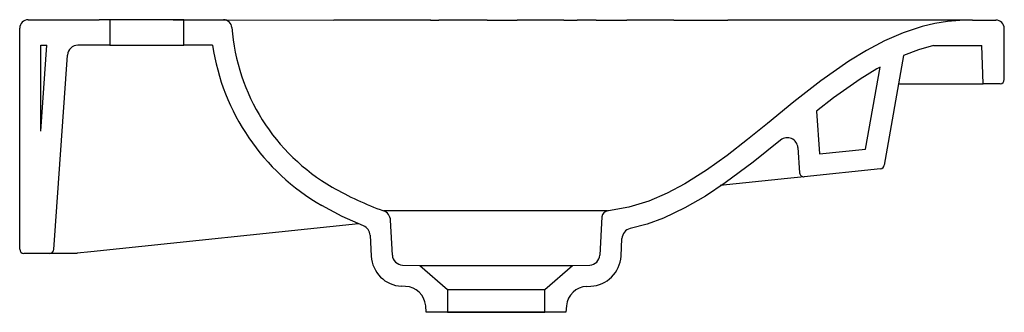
# Model space of a CAD drawing. Header units: millimetres. Extents: x 4818.348 to 4818.813, y 2684.361 to 2684.499.
import ezdxf

# ---------------------------------------------------------------- set-up
doc = ezdxf.new("R2010")
doc.units = ezdxf.units.MM
doc.layers.add('SANINDUSA', color=3, linetype='Continuous')

msp = doc.modelspace()

# ---------------------------------------------------------------- linework, layer by layer
at = {"layer": 'SANINDUSA'}
for p, q in [((4818.352467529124, 2684.498727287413), (4818.385967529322, 2684.498727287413)), ((4818.390967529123, 2684.498727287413), (4818.385967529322, 2684.498727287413)), ((4818.390967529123, 2684.498727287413), (4818.390967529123, 2684.486727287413)), ((4818.425967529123, 2684.498727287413), (4818.390967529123, 2684.498727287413)), ((4818.420967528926, 2684.498727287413), (4818.408467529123, 2684.498727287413)), ((4818.420967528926, 2684.498727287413), (4818.439807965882, 2684.498727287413)), ((4818.425967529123, 2684.486727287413), (4818.425967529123, 2684.498727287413)), ((4818.425967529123, 2684.498727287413), (4818.444684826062, 2684.498727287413)), ((4818.444684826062, 2684.498727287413), (4818.496884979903, 2684.498527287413)), ((4818.54244788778, 2684.498527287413), (4818.496884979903, 2684.498527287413)), ((4818.542688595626, 2684.498523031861), (4818.542326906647, 2684.498526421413)), ((4818.54244788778, 2684.498527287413), (4818.546342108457, 2684.498527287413)), ((4818.563464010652, 2684.498527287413), (4818.546342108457, 2684.498527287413)), ((4818.569290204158, 2684.498527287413), (4818.563464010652, 2684.498527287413)), ((4818.569290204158, 2684.498527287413), (4818.577774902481, 2684.498527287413)), ((4818.577774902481, 2684.498527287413), (4818.583387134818, 2684.498527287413)), ((4818.605386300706, 2684.498527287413), (4818.583387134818, 2684.498527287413)), ((4818.605386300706, 2684.498527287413), (4818.611681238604, 2684.498527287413)), ((4818.620727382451, 2684.498527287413), (4818.611681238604, 2684.498527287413)), ((4818.620727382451, 2684.498527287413), (4818.635128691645, 2684.498527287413)), ((4818.657460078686, 2684.498527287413), (4818.635128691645, 2684.498527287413)), ((4818.657460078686, 2684.498527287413), (4818.682881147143, 2684.498527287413)), ((4818.705550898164, 2684.498527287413), (4818.682881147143, 2684.498527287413)), ((4818.798467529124, 2684.498527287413), (4818.705550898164, 2684.498527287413)), ((4818.798467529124, 2684.498527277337), (4818.809467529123, 2684.498527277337)), ((4818.348467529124, 2684.390527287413), (4818.348467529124, 2684.494727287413)), ((4818.813467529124, 2684.470527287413), (4818.813467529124, 2684.494527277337)), ((4818.358467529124, 2684.446079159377), (4818.358467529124, 2684.486727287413)), ((4818.358467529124, 2684.446079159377), (4818.361309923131, 2684.486727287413)), ((4818.358467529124, 2684.486727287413), (4818.361309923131, 2684.486727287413)), ((4818.390967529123, 2684.486727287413), (4818.375996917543, 2684.486727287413)), ((4818.390967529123, 2684.486727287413), (4818.425967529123, 2684.486727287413)), ((4818.439545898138, 2684.486727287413), (4818.425967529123, 2684.486727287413)), ((4818.780069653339, 2684.486527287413), (4818.802838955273, 2684.486527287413)), ((4818.803467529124, 2684.468527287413), (4818.802838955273, 2684.486527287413)), ((4818.364597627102, 2684.390387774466), (4818.371009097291, 2684.482076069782)), ((4818.765922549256, 2684.481848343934), (4818.7567913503, 2684.430062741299)), ((4818.76357368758, 2684.468527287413), (4818.803467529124, 2684.468527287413)), ((4818.811467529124, 2684.468527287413), (4818.803467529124, 2684.468527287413)), ((4818.715978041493, 2684.438429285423), (4818.716813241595, 2684.426485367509)), ((4818.75503079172, 2684.428420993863), (4818.719017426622, 2684.424635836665)), ((4818.711139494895, 2684.423807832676), (4818.679327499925, 2684.420464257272)), ((4818.719017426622, 2684.424635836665), (4818.711139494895, 2684.423807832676)), ((4818.626055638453, 2684.408507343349), (4818.520510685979, 2684.408507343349)), ((4818.524470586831, 2684.38773855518), (4818.523610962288, 2684.404141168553)), ((4818.623404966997, 2684.40568427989), (4818.622464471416, 2684.38773855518)), ((4818.508521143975, 2684.402511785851), (4818.382129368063, 2684.389227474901)), ((4818.513967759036, 2684.397071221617), (4818.514483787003, 2684.387224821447)), ((4818.632451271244, 2684.387224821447), (4818.632888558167, 2684.39556875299)), ((4818.382129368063, 2684.389227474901), (4818.375543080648, 2684.388535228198)), ((4818.362602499, 2684.388527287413), (4818.350467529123, 2684.388527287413)), ((4818.373159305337, 2684.388527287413), (4818.362602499, 2684.388527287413)), ((4818.373602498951, 2684.388527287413), (4818.373159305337, 2684.388527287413)), ((4818.375467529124, 2684.388527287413), (4818.373602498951, 2684.388527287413)), ((4818.375543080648, 2684.388535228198), (4818.375467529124, 2684.388527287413)), ((4818.529282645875, 2684.383003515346), (4818.537467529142, 2684.382727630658)), ((4818.537467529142, 2684.382727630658), (4818.550467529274, 2684.371426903)), ((4818.537467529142, 2684.382727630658), (4818.609467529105, 2684.382727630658)), ((4818.596467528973, 2684.371426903), (4818.609467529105, 2684.382727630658)), ((4818.609467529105, 2684.382727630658), (4818.617652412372, 2684.383003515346)), ((4818.530675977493, 2684.37294167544), (4818.528801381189, 2684.373024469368)), ((4818.550467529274, 2684.371426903), (4818.550467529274, 2684.360727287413)), ((4818.550467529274, 2684.371426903), (4818.596467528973, 2684.371426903)), ((4818.596467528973, 2684.360727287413), (4818.596467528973, 2684.371426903)), ((4818.616259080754, 2684.37294167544), (4818.618133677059, 2684.373024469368)), ((4818.540467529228, 2684.360727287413), (4818.540196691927, 2684.363822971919)), ((4818.606738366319, 2684.363822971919), (4818.606467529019, 2684.360727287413)), ((4818.550467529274, 2684.360727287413), (4818.540467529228, 2684.360727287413)), ((4818.550467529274, 2684.360727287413), (4818.596467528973, 2684.360727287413)), ((4818.596467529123, 2684.360727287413), (4818.550467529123, 2684.360727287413)), ((4818.606467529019, 2684.360727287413), (4818.596467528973, 2684.360727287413))]:
    msp.add_line(p, q, dxfattribs=at)
for points in [[(4818.798467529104, 2684.498527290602), (4818.792533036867, 2684.49840898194), (4818.786622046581, 2684.497868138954), (4818.780644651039, 2684.496886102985), (4818.774749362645, 2684.495491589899), (4818.765706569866, 2684.492535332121), (4818.756964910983, 2684.488771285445), (4818.748318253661, 2684.48421777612), (4818.739980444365, 2684.479114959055), (4818.726795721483, 2684.469861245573), (4818.714081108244, 2684.459941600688), (4818.701575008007, 2684.449757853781), (4818.6921807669, 2684.442153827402), (4818.68262713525, 2684.434735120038), (4818.672798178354, 2684.42771585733), (4818.662577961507, 2684.421310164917), (4818.654217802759, 2684.416889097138), (4818.645518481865, 2684.413191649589), (4818.636126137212, 2684.410311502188), (4818.626467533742, 2684.408527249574)], [(4818.780069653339, 2684.486527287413), (4818.772923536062, 2684.484495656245), (4818.765922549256, 2684.481848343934)], [(4818.707830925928, 2684.44195592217), (4818.694934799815, 2684.431602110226), (4818.681683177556, 2684.42171755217), (4818.672354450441, 2684.415518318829), (4818.662638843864, 2684.409930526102), (4818.652512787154, 2684.405186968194), (4818.644779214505, 2684.402363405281), (4818.636781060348, 2684.400184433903)], [(4818.510839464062, 2684.401448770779), (4818.500823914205, 2684.405923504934), (4818.49109618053, 2684.411114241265)]]:
    msp.add_lwpolyline(points, dxfattribs=at)
msp.add_lwpolyline([(4818.726211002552, 2684.435446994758), (4818.74799009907, 2684.437736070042), (4818.754794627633, 2684.476326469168), (4818.753263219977, 2684.475519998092), (4818.745468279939, 2684.470749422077), (4818.732747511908, 2684.46182133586), (4818.724800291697, 2684.455621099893), (4818.726211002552, 2684.435446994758)], close=True, dxfattribs=at)
for centre, radius, start, end in [((4818.352467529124, 2684.494727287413), 0.004000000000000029, 90, 180), ((4818.444684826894, 2684.494727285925), 0.004000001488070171, 4.304426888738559, 90.00001193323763), ((4818.809467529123, 2684.494527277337), 0.004, 0, 90), ((4818.543408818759, 2684.50215872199), 0.09500329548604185, 184.3048303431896, 240.1174619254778), ((4818.375996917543, 2684.481727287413), 0.005, 90, 176.0000000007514), ((4818.543442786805, 2684.502181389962), 0.1050399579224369, 188.4604071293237, 240.1091389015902), ((4818.811467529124, 2684.470527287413), 0.002, 270, 0), ((4818.710990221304, 2684.438080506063), 0.004999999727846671, 3.999965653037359, 129.1874178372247), ((4818.718808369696, 2684.426624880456), 0.002000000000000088, 183.9999999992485, 276.0000000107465), ((4818.754821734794, 2684.430410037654), 0.002000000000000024, 276.0000000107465, 350.0000000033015), ((4818.571306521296, 2684.550725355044), 0.1510122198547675, 240.1206390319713, 250.2663500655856), ((4818.518617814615, 2684.403879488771), 0.005, 3.000000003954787, 70.1266191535), ((4818.626400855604, 2684.40552727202), 0.003000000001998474, 89.99999994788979, 176.9999999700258), ((4818.508974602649, 2684.396809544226), 0.00500000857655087, 2.999967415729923, 68.10101969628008), ((4818.637881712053, 2684.395307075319), 0.005000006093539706, 102.7166729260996, 177.0000278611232), ((4818.350467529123, 2684.390527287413), 0.002, 180, 270), ((4818.362602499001, 2684.390527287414), 0.002000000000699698, 270, 355.9999999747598), ((4818.529468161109, 2684.388014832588), 0.01500518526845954, 183.0179728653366, 267.453129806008), ((4818.529463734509, 2684.388000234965), 0.005000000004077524, 183.0000000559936, 267.924423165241), ((4818.617471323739, 2684.388000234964), 0.005000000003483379, 272.075576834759, 356.9999999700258), ((4818.617465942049, 2684.388015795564), 0.01500618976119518, 272.5503499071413, 356.9785474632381), ((4818.530234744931, 2684.362951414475), 0.01000000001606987, 5.000000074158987, 87.47110263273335), ((4818.616700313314, 2684.362951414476), 0.01000000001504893, 92.52889736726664, 174.999999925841)]:
    msp.add_arc(centre, radius, start, end, dxfattribs=at)

doc.saveas('drawing.dxf')
